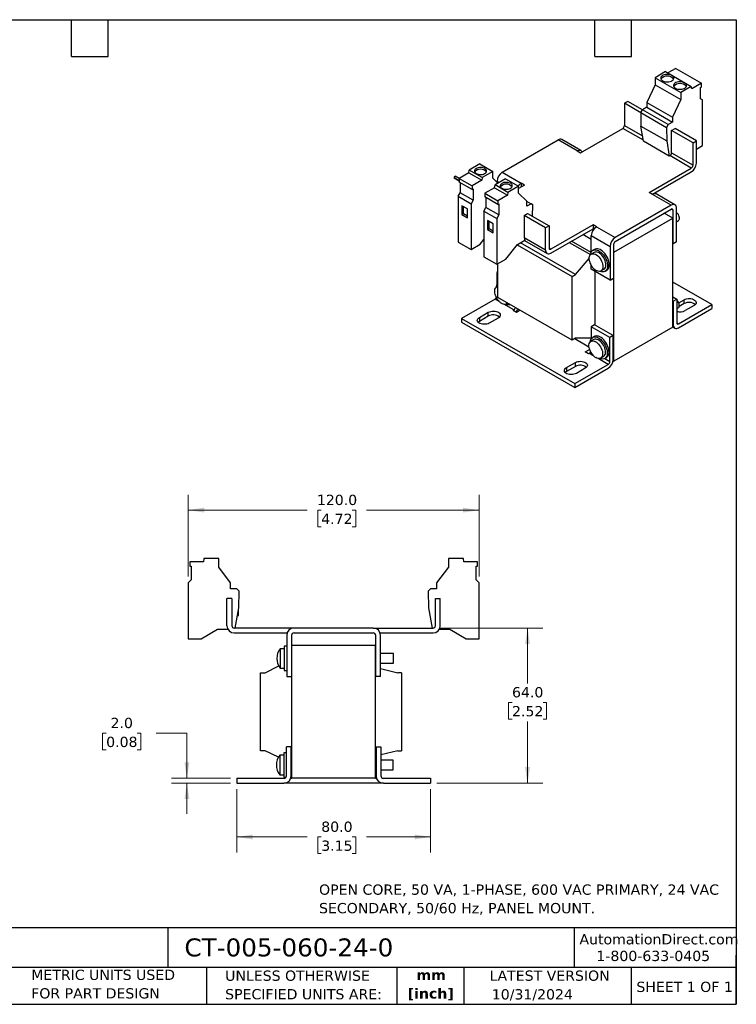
# Model space of a CAD drawing. Header units: millimetres. Extents: x 13 to 546, y 13 to 419.
# Tile 2 of 2: x 250 to 546, y 13 to 419. Entities that reach past the tile are written whole.
import ezdxf

# ---------------------------------------------------------------- set-up
doc = ezdxf.new("R2010")
doc.units = ezdxf.units.MM
doc.header["$LTSCALE"] = 2
doc.linetypes.add('SLD-Solid', pattern=[0])
doc.layers.add('TEXT', color=140, linetype='SLD-Solid', lineweight=25)
doc.styles.add('SLDTEXTSTYLE0', font='VERDANA.TTF')
doc.styles.add('SLDTEXTSTYLE1', font='VERDANAB.TTF')
doc.dimstyles.new('SLDDIMSTYLE0', dxfattribs={"dimtxt": 4.316016, "dimasz": 6.604, "dimexe": 0, "dimexo": 0.0625, "dimgap": 1.079004, "dimtad": 0, "dimtih": 1, "dimtoh": 1, "dimrnd": 1e-09, "dimzin": 4, "dimdsep": 46, "dimtxsty": 'SLDTEXTSTYLE0', "dimsah": 1, "dimcen": 0.09, "dimadec": 0, "dimazin": 1, "dimtfac": 1, "dimtofl": 0, "dimtmove": 0, "dimatfit": 3, "dimfxl": 0, "dimfrac": 2, "dimtolj": 1, "dimtzin": 12, "dimarcsym": 0})
doc.dimstyles.new('SLDDIMSTYLE2', dxfattribs={"dimtxt": 4.316016, "dimasz": 6.604, "dimexe": 0, "dimexo": 0.0625, "dimgap": 1.079004, "dimtad": 0, "dimtih": 1, "dimtoh": 1, "dimrnd": 1e-09, "dimzin": 4, "dimdsep": 46, "dimtxsty": 'SLDTEXTSTYLE0', "dimsah": 1, "dimcen": 0.09, "dimadec": 0, "dimazin": 1, "dimtfac": 1, "dimtmove": 0, "dimatfit": 0, "dimfxl": 0, "dimfrac": 2, "dimtolj": 1, "dimtzin": 12, "dimarcsym": 0})

# ---------------------------------------------------------------- blocks, each defined once
blk = doc.blocks.new('_D_2')
at = {"color": 7, "linetype": 'SLD-Solid', "lineweight": 0}
for p, q in [((339.98, 101.44), (339.98, 75.42)), ((419.98, 101.44), (419.98, 75.42)), ((339.98, 81.77), (369.01, 81.77)), ((374.86, 81.77), (373.41, 81.77)), ((373.41, 81.77), (373.41, 74.92)), ((387.68, 81.77), (389.13, 81.77)), ((389.13, 81.77), (389.13, 74.92)), ((419.98, 81.77), (393.53, 81.77)), ((373.41, 74.92), (374.86, 74.92)), ((389.13, 74.92), (387.68, 74.92))]:
    blk.add_line(p, q, dxfattribs=at)
at = {"color": 7, "linetype": 'SLD-Solid', "lineweight": 18}
for points in [[(339.98, 81.77), (346.58, 80.76), (346.58, 82.79)], [(419.98, 81.77), (413.38, 82.79), (413.38, 80.76)]]:
    blk.add_solid(points, dxfattribs=at)
at = {"color": 7, "linetype": 'SLD-Solid', "lineweight": 18, "char_height": 4.233, "attachment_point": 1, "style": 'SLDTEXTSTYLE0'}
for s, insert in [('80.0', (374.86, 88.12)), ('3.15', (374.86, 80.29))]:
    blk.add_mtext(s, dxfattribs=dict(at, insert=insert))
blk = doc.blocks.new('_D_3')
at = {"color": 7, "linetype": 'SLD-Solid', "lineweight": 0}
for p, q in [((286.13, 124.62), (284.68, 124.62)), ((284.68, 124.62), (284.68, 117.76)), ((298.96, 124.62), (300.41, 124.62)), ((300.41, 124.62), (300.41, 117.76)), ((306.74, 124.62), (319.44, 124.62)), ((319.44, 124.62), (319.44, 105.98)), ((284.68, 117.76), (286.13, 117.76)), ((300.41, 117.76), (298.96, 117.76)), ((337.44, 105.98), (313.09, 105.98)), ((337.44, 103.98), (313.09, 103.98)), ((319.44, 103.98), (319.44, 91.28))]:
    blk.add_line(p, q, dxfattribs=at)
at = {"color": 7, "linetype": 'SLD-Solid', "lineweight": 18}
for points in [[(319.44, 105.98), (320.46, 112.58), (318.42, 112.58)], [(319.44, 103.98), (318.42, 97.38), (320.46, 97.38)]]:
    blk.add_solid(points, dxfattribs=at)
at = {"color": 7, "linetype": 'SLD-Solid', "lineweight": 18, "char_height": 4.233, "attachment_point": 1, "style": 'SLDTEXTSTYLE0'}
for s, insert in [('2.0', (287.93, 130.96)), ('0.08', (286.13, 123.13))]:
    blk.add_mtext(s, dxfattribs=dict(at, insert=insert))
blk = doc.blocks.new('_D_4')
at = {"color": 7, "linetype": 'SLD-Solid', "lineweight": 0}
for p, q in [((423.52, 167.98), (466.33, 167.98)), ((459.98, 167.98), (459.98, 145.11)), ((453.57, 137.29), (452.12, 137.29)), ((452.12, 137.29), (452.12, 130.43)), ((466.39, 137.29), (467.84, 137.29)), ((467.84, 137.29), (467.84, 130.43)), ((452.12, 130.43), (453.57, 130.43)), ((467.84, 130.43), (466.39, 130.43)), ((459.98, 103.98), (459.98, 129.46)), ((422.52, 103.98), (466.33, 103.98))]:
    blk.add_line(p, q, dxfattribs=at)
at = {"color": 7, "linetype": 'SLD-Solid', "lineweight": 18}
for points in [[(459.98, 167.98), (458.96, 161.38), (461, 161.38)], [(459.98, 103.98), (461, 110.58), (458.96, 110.58)]]:
    blk.add_solid(points, dxfattribs=at)
at = {"color": 7, "linetype": 'SLD-Solid', "lineweight": 18, "char_height": 4.233, "attachment_point": 1, "style": 'SLDTEXTSTYLE0'}
for s, insert in [('64.0', (453.57, 143.63)), ('2.52', (453.57, 135.81))]:
    blk.add_mtext(s, dxfattribs=dict(at, insert=insert))
blk = doc.blocks.new('_D_5')
at = {"color": 7, "linetype": 'SLD-Solid', "lineweight": 0}
for p, q in [((319.98, 189.21), (319.98, 223.03)), ((439.98, 189.21), (439.98, 223.03)), ((319.98, 216.68), (369.01, 216.68)), ((374.86, 216.68), (373.41, 216.68)), ((373.41, 216.68), (373.41, 209.82)), ((387.68, 216.68), (389.13, 216.68)), ((389.13, 216.68), (389.13, 209.82)), ((439.98, 216.68), (393.53, 216.68)), ((373.41, 209.82), (374.86, 209.82)), ((389.13, 209.82), (387.68, 209.82))]:
    blk.add_line(p, q, dxfattribs=at)
at = {"color": 7, "linetype": 'SLD-Solid', "lineweight": 18}
for points in [[(319.98, 216.68), (326.58, 215.67), (326.58, 217.7)], [(439.98, 216.68), (433.38, 217.7), (433.38, 215.67)]]:
    blk.add_solid(points, dxfattribs=at)
at = {"color": 7, "linetype": 'SLD-Solid', "lineweight": 18, "char_height": 4.233, "attachment_point": 1, "style": 'SLDTEXTSTYLE0'}
for s, insert in [('120.0', (373.06, 223.02)), ('4.72', (374.86, 215.2))]:
    blk.add_mtext(s, dxfattribs=dict(at, insert=insert))

msp = doc.modelspace()

# ---------------------------------------------------------------- linework, layer by layer
for p, q in [((521.096, 398.994), (517.861, 397.127)), ((521.096, 398.994), (531.703, 392.871)), ((516.941, 397.657), (512.578, 395.138)), ((512.578, 395.138), (512.578, 392.281)), ((512.578, 395.138), (523.185, 389.015)), ((516.941, 397.657), (527.548, 391.534)), ((512.578, 392.281), (509.149, 384.949)), ((512.578, 392.281), (523.185, 386.158)), ((527.548, 391.534), (523.185, 389.015)), ((527.71, 390.566), (527.548, 391.534)), ((531.703, 392.871), (527.71, 390.566)), ((531.281, 391.114), (531.703, 391.357)), ((531.281, 386.493), (531.281, 391.114)), ((531.703, 391.357), (531.703, 392.871)), ((523.185, 386.158), (519.755, 378.826)), ((523.185, 389.015), (523.185, 386.158)), ((532.13, 386.003), (531.281, 386.493)), ((501.37, 385.401), (499.956, 384.584)), ((506.686, 380.699), (499.956, 384.584)), ((499.956, 384.584), (499.956, 375.439)), ((507.381, 381.931), (501.37, 385.401)), ((509.149, 382.952), (507.381, 381.931)), ((509.149, 384.949), (519.755, 378.826)), ((509.149, 384.949), (509.149, 382.952)), ((509.149, 382.952), (519.755, 376.829)), ((532.13, 367.14), (532.13, 386.003)), ((506.686, 380.728), (507.381, 381.931)), ((506.686, 380.728), (517.292, 374.605)), ((506.686, 380.728), (506.771, 375.157)), ((517.987, 375.808), (507.381, 381.931)), ((519.755, 378.826), (519.755, 376.829)), ((481.819, 364.152), (499.249, 374.214)), ((507.75, 369.306), (499.249, 374.214)), ((499.956, 375.439), (507.448, 371.114)), ((506.771, 375.157), (517.377, 369.034)), ((507.81, 368.951), (506.771, 375.157)), ((517.987, 375.808), (517.292, 374.605)), ((517.292, 374.605), (517.377, 369.034)), ((519.755, 376.829), (517.987, 375.808)), ((519.402, 373.359), (520.816, 374.175)), ((529.655, 369.072), (520.816, 374.175)), ((519.402, 364.213), (519.402, 373.359)), ((528.24, 368.256), (519.402, 373.359)), ((449.504, 356.11), (472.627, 369.459)), ((480.405, 364.968), (472.627, 369.459)), ((481.905, 365.117), (474.126, 369.607)), ((518.417, 362.828), (507.81, 368.951)), ((517.377, 369.034), (518.417, 362.828)), ((528.24, 368.256), (529.655, 369.072)), ((528.24, 359.111), (528.24, 368.256)), ((529.655, 359.927), (529.655, 369.072)), ((529.655, 365.712), (532.13, 367.14)), ((480.405, 364.968), (481.819, 364.152)), ((518.417, 362.828), (518.695, 362.989)), ((527.533, 357.886), (518.695, 362.989)), ((519.402, 364.213), (528.24, 359.111)), ((440.312, 359.543), (435.948, 357.024)), ((440.312, 359.543), (445.615, 356.482)), ((510.103, 347.824), (527.533, 357.886)), ((429.75, 353.775), (430.15, 354.468)), ((429.75, 353.775), (431.794, 352.595)), ((431.794, 352.596), (429.75, 353.775)), ((431.794, 353.519), (430.15, 354.468)), ((435.786, 355.869), (431.794, 353.564)), ((435.786, 355.869), (435.948, 357.024)), ((435.786, 355.869), (441.09, 352.808)), ((441.252, 353.963), (435.948, 357.024)), ((441.252, 353.963), (441.09, 352.808)), ((445.615, 356.482), (441.252, 353.963)), ((445.615, 353.624), (445.615, 356.482)), ((447.707, 351.566), (445.615, 353.624)), ((449.504, 356.11), (457.282, 351.62)), ((511.549, 347.025), (527.533, 356.253)), ((431.794, 353.564), (431.794, 352.05)), ((431.794, 353.564), (437.097, 350.503)), ((437.097, 348.989), (431.794, 352.05)), ((432.215, 351.807), (432.215, 347.672)), ((441.09, 352.808), (437.097, 350.503)), ((437.097, 350.503), (437.097, 348.989)), ((446.393, 349.746), (442.4, 347.441)), ((446.393, 349.746), (446.555, 350.901)), ((446.393, 349.746), (451.696, 346.684)), ((450.918, 353.42), (446.555, 350.901)), ((451.858, 347.84), (446.555, 350.901)), ((447.383, 351.885), (447.383, 352.436)), ((447.383, 352.436), (448.298, 351.908)), ((450.918, 353.42), (456.222, 350.358)), ((456.222, 350.358), (451.858, 347.84)), ((458.696, 350.804), (456.222, 349.375)), ((456.222, 347.501), (456.222, 350.358)), ((458.696, 350.804), (457.282, 351.62)), ((457.282, 351.62), (457.282, 349.987)), ((431.367, 346.203), (432.215, 347.672)), ((431.367, 346.203), (436.67, 343.141)), ((431.367, 346.203), (431.367, 327.341)), ((437.519, 344.611), (432.215, 347.672)), ((437.097, 348.989), (437.519, 349.232)), ((437.519, 349.232), (437.519, 344.611)), ((442.4, 347.441), (442.4, 345.927)), ((442.4, 347.441), (447.704, 344.38)), ((447.704, 342.866), (442.4, 345.927)), ((442.822, 345.684), (442.822, 341.549)), ((451.696, 346.684), (447.704, 344.38)), ((451.858, 347.84), (451.696, 346.684)), ((459.651, 344.128), (456.222, 347.501)), ((511.517, 347.007), (510.103, 347.824)), ((519.296, 342.517), (511.517, 347.007)), ((520.795, 342.666), (513.017, 347.156)), ((435.185, 340.988), (432.852, 342.335)), ((432.852, 342.335), (432.852, 338.661)), ((433.559, 339.069), (433.559, 341.927)), ((437.519, 344.611), (436.67, 343.141)), ((436.67, 343.141), (436.67, 324.279)), ((441.973, 340.08), (442.822, 341.549)), ((448.125, 338.488), (442.822, 341.549)), ((447.704, 344.38), (447.704, 342.866)), ((447.704, 342.866), (448.125, 343.109)), ((448.125, 343.109), (448.125, 338.488)), ((459.543, 344.235), (461.419, 343.152)), ((459.651, 342.132), (459.651, 344.128)), ((461.419, 343.152), (459.651, 342.132)), ((462.114, 342.751), (461.419, 343.152)), ((462.041, 337.894), (462.114, 342.751)), ((519.296, 342.517), (496.173, 329.169)), ((432.852, 338.661), (433.559, 339.069)), ((432.852, 338.661), (435.185, 337.314)), ((433.559, 339.069), (435.185, 338.13)), ((435.185, 337.314), (435.185, 340.988)), ((441.973, 340.08), (447.277, 337.018)), ((441.973, 340.08), (441.973, 321.217)), ((448.125, 338.488), (447.277, 337.018)), ((458.59, 338.253), (460.005, 339.069)), ((458.59, 338.253), (458.59, 329.108)), ((467.429, 333.15), (458.59, 338.253)), ((460.005, 339.069), (468.843, 333.967)), ((496.173, 327.536), (519.296, 340.884)), ((519.932, 337.169), (516.396, 339.21)), ((520.003, 340.476), (519.295, 340.884)), ((520.003, 326.595), (520.003, 340.476)), ((521.417, 327.411), (521.417, 341.292)), ((445.792, 334.865), (443.458, 336.212)), ((443.458, 336.212), (443.458, 332.538)), ((444.165, 332.946), (444.165, 335.804)), ((445.792, 331.191), (445.792, 334.865)), ((447.277, 337.018), (447.277, 318.156)), ((468.843, 333.967), (467.429, 333.15)), ((468.843, 333.967), (468.843, 324.822)), ((486.981, 334.476), (469.551, 324.413)), ((486.981, 334.476), (486.981, 332.842)), ((488.395, 333.659), (486.981, 334.476)), ((488.395, 333.659), (496.173, 329.169)), ((495.537, 323.086), (519.932, 337.169)), ((519.932, 292.258), (519.932, 337.169)), ((521.417, 335.716), (522.275, 336.212)), ((443.458, 332.538), (444.165, 332.946)), ((443.458, 332.538), (445.792, 331.191)), ((444.165, 332.946), (445.792, 332.007)), ((467.429, 324.005), (467.429, 333.15)), ((469.551, 322.78), (486.981, 332.842)), ((486.274, 328.433), (482.808, 330.434)), ((486.274, 329.985), (494.052, 325.495)), ((486.274, 323.191), (486.274, 329.985)), ((486.981, 332.842), (487.291, 332.664)), ((431.367, 327.341), (436.67, 324.279)), ((436.67, 324.279), (440.418, 326.442)), ((440.418, 326.442), (441.973, 328.378)), ((451.024, 320.319), (455.818, 326.283)), ((455.736, 326.18), (478.336, 313.133)), ((455.818, 326.283), (458.875, 328.047)), ((479.751, 313.95), (457.103, 327.024)), ((467.429, 324.005), (458.59, 329.108)), ((458.772, 327.988), (468.051, 322.632)), ((477.203, 327.198), (485.952, 322.147)), ((486.185, 323.013), (478.069, 327.698)), ((494.052, 325.495), (494.052, 311.613)), ((495.466, 326.311), (495.466, 312.43)), ((519.932, 326.635), (520.003, 326.595)), ((521.417, 327.411), (520.003, 326.595)), ((441.973, 321.217), (447.277, 318.156)), ((468.843, 324.822), (469.551, 324.413)), ((487.456, 323.039), (486.237, 322.335)), ((487.663, 324.313), (486.956, 323.905)), ((495.537, 323.086), (495.466, 323.127)), ((495.537, 278.175), (495.537, 323.086)), ((447.277, 318.156), (451.024, 320.319)), ((447.754, 304.496), (447.754, 318.431)), ((479.751, 313.95), (485.409, 320.475)), ((486.274, 316.104), (486.274, 317.665)), ((447.754, 315.089), (447.277, 314.813)), ((447.754, 314.538), (447.277, 314.813)), ((447.277, 314.813), (447.277, 309.652)), ((478.336, 313.133), (479.751, 313.95)), ((478.336, 286.841), (478.336, 313.133)), ((494.052, 311.613), (486.274, 316.104)), ((487.759, 315.246), (487.759, 293.076)), ((490.237, 315.407), (491.455, 316.11)), ((491.955, 315.244), (492.663, 315.652)), ((447.754, 309.093), (447.24, 308.796)), ((494.052, 311.613), (495.466, 312.43)), ((536.019, 301.545), (519.932, 310.831)), ((446.57, 303.79), (432.781, 295.83)), ((448.308, 302.786), (446.57, 303.79)), ((478.336, 286.841), (447.754, 304.496)), ((454.348, 299.3), (450.172, 301.711)), ((451.24, 301.868), (451.773, 302.176)), ((519.932, 304.71), (521.523, 303.792)), ((519.932, 303.077), (520.109, 302.975)), ((520.109, 302.975), (521.523, 303.792)), ((520.109, 302.975), (520.109, 293.177)), ((521.523, 303.792), (521.523, 293.993)), ((522.23, 293.585), (536.019, 301.545)), ((522.331, 302.215), (524.599, 303.525)), ((524.599, 301.892), (522.521, 300.692)), ((524.599, 301.892), (524.599, 303.525)), ((528.7, 301.157), (525.023, 299.034)), ((536.019, 301.545), (536.019, 299.912)), ((440.1, 296.218), (443.777, 298.34)), ((443.777, 296.707), (440.1, 294.585)), ((443.777, 296.707), (443.777, 298.34)), ((453.994, 299.096), (454.348, 299.3)), ((455.408, 298.279), (453.994, 299.096)), ((456.965, 299.178), (455.408, 298.279)), ((521.523, 299.849), (522.169, 300.222)), ((522.23, 291.952), (536.019, 299.912)), ((432.781, 295.83), (479.45, 268.889)), ((432.781, 295.83), (432.781, 294.197)), ((432.781, 294.197), (479.45, 267.255)), ((440.1, 296.218), (440.1, 294.585)), ((447.878, 295.973), (444.201, 293.85)), ((487.582, 293.178), (486.168, 292.362)), ((495.36, 288.688), (487.582, 293.178)), ((520.109, 293.177), (519.932, 293.279)), ((521.523, 293.993), (522.23, 293.585)), ((493.946, 287.872), (486.168, 292.362)), ((486.168, 292.362), (486.168, 287.201)), ((495.36, 288.688), (493.946, 287.872)), ((495.36, 278.89), (495.36, 288.688)), ((519.932, 292.258), (495.537, 278.175)), ((519.932, 292.264), (520.73, 291.803)), ((479.751, 287.657), (478.336, 286.841)), ((479.431, 287.473), (485.327, 284.069)), ((486.168, 287.666), (479.751, 287.657)), ((487.35, 287.049), (486.131, 286.345)), ((487.557, 288.323), (486.85, 287.915)), ((493.946, 278.073), (493.946, 287.872)), ((483.693, 281.951), (485.561, 283.03)), ((485.107, 281.135), (483.693, 281.951)), ((485.46, 281.339), (485.107, 281.135)), ((487.199, 280.335), (485.46, 281.339)), ((476.021, 275.481), (479.698, 277.604)), ((479.45, 268.889), (493.239, 276.848)), ((479.698, 275.971), (479.698, 277.604)), ((493.239, 276.848), (489.062, 279.259)), ((490.131, 279.417), (491.349, 280.12)), ((491.849, 279.254), (492.556, 279.663)), ((491.875, 279.269), (493.946, 278.073)), ((495.306, 278.308), (495.537, 278.175)), ((479.698, 275.971), (476.021, 273.848)), ((476.021, 275.481), (476.021, 273.848)), ((479.45, 267.255), (493.239, 275.215)), ((483.799, 275.236), (480.122, 273.113)), ((479.45, 268.889), (479.45, 267.255)), ((320.584, 195.382), (320.584, 193.528)), ((326.231, 195.382), (320.584, 195.382)), ((326.46, 196.682), (326.231, 195.382)), ((332.631, 196.682), (326.46, 196.682)), ((332.631, 193.182), (332.631, 196.682)), ((427.331, 196.682), (427.331, 193.182)), ((433.501, 196.682), (427.331, 196.682)), ((433.731, 195.382), (433.501, 196.682)), ((439.377, 195.382), (433.731, 195.382)), ((439.377, 193.528), (439.377, 195.382)), ((320.584, 193.528), (321.181, 193.528)), ((321.181, 193.528), (321.181, 187.868)), ((337.481, 186.627), (332.631, 193.182)), ((427.331, 193.182), (422.481, 186.627)), ((438.781, 193.528), (439.377, 193.528)), ((438.781, 187.868), (438.781, 193.528)), ((321.181, 187.868), (319.981, 186.668)), ((439.981, 186.668), (438.781, 187.868)), ((319.981, 186.668), (319.981, 163.568)), ((337.481, 184.182), (337.481, 186.627)), ((339.981, 184.182), (337.481, 184.182)), ((340.964, 183.199), (339.981, 184.182)), ((340.843, 176.316), (340.964, 183.199)), ((419.981, 184.182), (418.998, 183.199)), ((418.998, 183.199), (419.118, 176.316)), ((422.481, 184.182), (419.981, 184.182)), ((422.481, 186.627), (422.481, 184.182)), ((439.981, 163.568), (439.981, 186.668)), ((335.981, 168.982), (335.981, 180.182)), ((337.981, 180.182), (335.981, 180.182)), ((337.981, 180.182), (337.981, 168.982)), ((421.981, 168.982), (421.981, 180.182)), ((421.981, 180.182), (423.981, 180.182)), ((423.981, 168.982), (423.981, 180.182)), ((339.374, 167.982), (340.843, 176.316)), ((340.681, 173.182), (340.681, 175.394)), ((419.118, 176.316), (420.588, 167.982)), ((340.291, 173.182), (340.681, 173.182)), ((325.281, 163.568), (332.06, 167.482)), ((332.06, 167.482), (336.383, 167.482)), ((363.631, 167.982), (338.981, 167.982)), ((396.331, 167.982), (363.631, 167.982)), ((396.331, 167.982), (420.981, 167.982)), ((423.579, 167.482), (427.902, 167.482)), ((427.902, 167.482), (434.681, 163.568)), ((319.981, 163.568), (325.281, 163.568)), ((338.981, 165.982), (360.802, 165.982)), ((360.631, 164.982), (360.631, 147.982)), ((362.631, 164.982), (362.631, 147.982)), ((363.631, 165.982), (396.331, 165.982)), ((397.331, 147.982), (397.331, 164.982)), ((399.159, 165.982), (420.981, 165.982)), ((399.331, 147.982), (399.331, 164.982)), ((434.681, 163.568), (439.981, 163.568)), ((359.631, 159.482), (357.907, 159.482)), ((357.907, 159.482), (357.907, 151.482)), ((360.631, 160.482), (359.631, 160.482)), ((359.631, 160.482), (359.631, 150.482)), ((362.731, 160.982), (397.231, 160.982)), ((362.731, 105.981), (362.731, 160.982)), ((397.231, 105.981), (397.231, 160.982)), ((362.731, 157.732), (362.631, 157.732)), ((397.331, 157.482), (397.231, 157.482)), ((404.631, 157.482), (399.331, 157.482)), ((404.631, 153.482), (404.631, 157.482)), ((351.781, 149.581), (357.335, 152.351)), ((357.907, 151.482), (359.631, 151.482)), ((359.631, 150.482), (360.631, 150.482)), ((362.631, 153.232), (362.731, 153.232)), ((397.231, 153.482), (397.331, 153.482)), ((399.331, 153.482), (404.631, 153.482)), ((399.331, 151.295), (406.481, 149.581)), ((349.781, 117.381), (349.781, 149.581)), ((349.781, 149.581), (351.781, 149.581)), ((360.631, 147.982), (362.631, 147.982)), ((362.731, 149.581), (362.631, 149.581)), ((397.331, 149.581), (397.231, 149.581)), ((399.331, 147.982), (397.331, 147.982)), ((407.981, 149.581), (406.481, 149.581)), ((407.981, 149.581), (407.981, 117.381)), ((360.481, 106.981), (360.481, 118.981)), ((362.481, 118.981), (360.481, 118.981)), ((362.481, 106.981), (362.481, 118.981)), ((397.481, 118.981), (397.481, 106.981)), ((397.481, 118.981), (399.481, 118.981)), ((399.481, 118.981), (399.481, 106.981)), ((351.781, 117.381), (349.781, 117.381)), ((357.217, 114.67), (351.781, 117.381)), ((359.481, 115.481), (357.757, 115.481)), ((357.757, 115.481), (357.757, 107.481)), ((360.481, 116.481), (359.481, 116.481)), ((359.481, 116.481), (359.481, 106.481)), ((362.631, 117.381), (362.731, 117.381)), ((362.631, 117.381), (362.631, 113.731)), ((397.231, 117.381), (397.331, 117.381)), ((397.331, 114.281), (397.331, 117.381)), ((397.331, 114.281), (397.481, 114.281)), ((406.481, 117.381), (399.481, 115.703)), ((406.481, 117.381), (407.981, 117.381)), ((362.731, 113.731), (362.481, 113.731)), ((397.481, 113.481), (397.231, 113.481)), ((404.481, 113.481), (399.481, 113.481)), ((404.481, 109.481), (404.481, 113.481)), ((339.981, 105.981), (359.481, 105.981)), ((339.981, 105.981), (339.981, 103.981)), ((357.757, 107.481), (359.481, 107.481)), ((359.481, 106.481), (360.347, 106.481)), ((362.309, 105.981), (362.731, 105.981)), ((362.481, 109.231), (362.731, 109.231)), ((397.231, 105.981), (362.731, 105.981)), ((397.231, 109.481), (397.481, 109.481)), ((397.231, 105.981), (397.652, 105.981)), ((399.481, 109.481), (404.481, 109.481)), ((400.481, 105.981), (419.981, 105.981)), ((419.981, 105.981), (419.981, 103.981)), ((339.981, 103.981), (359.481, 103.981)), ((400.481, 103.981), (359.481, 103.981)), ((400.481, 103.981), (419.981, 103.981))]:
    msp.add_line(p, q)
at = {"flags": 128}
for points in [[(515.689, 393.873), (516.128, 393.668), (516.631, 393.52), (517.176, 393.436), (517.74, 393.419), (518.297, 393.47), (518.824, 393.586), (519.298, 393.764), (519.697, 393.994), (520.004, 394.268), (520.206, 394.572), (520.295, 394.894), (520.265, 395.219), (520.119, 395.534), (519.863, 395.824), (519.508, 396.077), (519.069, 396.282), (518.566, 396.43), (518.021, 396.515), (517.457, 396.532), (516.9, 396.481), (516.373, 396.364), (515.899, 396.187), (515.5, 395.956), (515.193, 395.683), (514.99, 395.379), (514.902, 395.057), (514.932, 394.731), (515.078, 394.417), (515.334, 394.126), (515.689, 393.873)], [(520.993, 390.812), (521.431, 390.606), (521.934, 390.459), (522.479, 390.374), (523.043, 390.357), (523.601, 390.408), (524.128, 390.525), (524.601, 390.702), (525, 390.933), (525.308, 391.206), (525.51, 391.51), (525.598, 391.832), (525.569, 392.157), (525.422, 392.472), (525.166, 392.763), (524.811, 393.016), (524.372, 393.221), (523.869, 393.369), (523.324, 393.453), (522.76, 393.47), (522.203, 393.419), (521.676, 393.302), (521.203, 393.125), (520.803, 392.895), (520.496, 392.621), (520.294, 392.317), (520.205, 391.995), (520.235, 391.67), (520.381, 391.355), (520.637, 391.065), (520.993, 390.812)], [(480.405, 364.968), (480.819, 365.16), (481.216, 365.251), (481.583, 365.236), (481.905, 365.117), (482.168, 364.898), (482.365, 364.588), (482.405, 364.49)], [(438.827, 355.624), (439.248, 355.429), (439.732, 355.29), (440.257, 355.215), (440.797, 355.206), (441.328, 355.265), (441.825, 355.389), (442.264, 355.571), (442.625, 355.803), (442.891, 356.075), (443.05, 356.373), (443.094, 356.684), (443.021, 356.993), (442.834, 357.286), (442.543, 357.549), (442.161, 357.77), (441.705, 357.938), (441.198, 358.045), (440.662, 358.088), (440.123, 358.062), (439.607, 357.971), (439.136, 357.817), (438.734, 357.609), (438.418, 357.355), (438.205, 357.068), (438.103, 356.762), (438.117, 356.45), (438.248, 356.147), (438.488, 355.868), (438.827, 355.624)], [(449.433, 349.501), (449.855, 349.306), (450.339, 349.167), (450.864, 349.092), (451.404, 349.083), (451.935, 349.142), (452.432, 349.265), (452.871, 349.448), (453.232, 349.68), (453.498, 349.951), (453.656, 350.25), (453.7, 350.561), (453.627, 350.87), (453.441, 351.163), (453.15, 351.426), (452.767, 351.647), (452.312, 351.815), (451.805, 351.922), (451.269, 351.964), (450.73, 351.939), (450.213, 351.848), (449.743, 351.694), (449.34, 351.486), (449.025, 351.232), (448.811, 350.945), (448.709, 350.639), (448.724, 350.327), (448.855, 350.024), (449.095, 349.744), (449.433, 349.501)], [(522.275, 336.212), (522.439, 336.344), (522.598, 336.601), (522.679, 336.936), (522.679, 337.33), (522.598, 337.759), (522.439, 338.199), (522.213, 338.625), (521.933, 339.01), (521.614, 339.334), (521.417, 339.487)], [(485.609, 319.182), (485.472, 319.779), (485.411, 320.364), (485.431, 320.905), (485.533, 321.389), (485.711, 321.799), (485.963, 322.126), (486.28, 322.359), (486.653, 322.491), (487.072, 322.52), (487.524, 322.443), (487.997, 322.264), (488.477, 321.987), (488.95, 321.62), (489.402, 321.175), (489.821, 320.663), (490.194, 320.099), (490.511, 319.5), (490.763, 318.883), (490.941, 318.266), (491.042, 317.666), (491.063, 317.101), (491.002, 316.587), (490.861, 316.138), (490.645, 315.768), (490.36, 315.487), (490.014, 315.304), (489.616, 315.223), (489.179, 315.247), (488.715, 315.376), (488.237, 315.605), (488.237, 315.605)], [(485.952, 322.147), (486.046, 322.624), (486.229, 323.107), (486.488, 323.507), (486.816, 323.814), (487.206, 324.023), (487.649, 324.127), (488.134, 324.124), (488.65, 324.015), (489.185, 323.801), (489.726, 323.489), (490.261, 323.085), (490.777, 322.598), (491.262, 322.041), (491.705, 321.426), (492.095, 320.767), (492.423, 320.08), (492.682, 319.382), (492.865, 318.688), (492.968, 318.015), (492.989, 317.379), (492.927, 316.793), (492.783, 316.274), (492.562, 315.831), (492.267, 315.476), (491.907, 315.217), (491.49, 315.061), (491.024, 315.01), (490.522, 315.066), (489.995, 315.228), (489.898, 315.268)], [(491.455, 316.11), (491.579, 316.191), (491.864, 316.472), (492.08, 316.842), (492.221, 317.29), (492.282, 317.804), (492.261, 318.37), (492.16, 318.97), (491.981, 319.587), (491.73, 320.204), (491.413, 320.803), (491.039, 321.366), (490.621, 321.878), (490.168, 322.324), (489.696, 322.69), (489.216, 322.967), (488.743, 323.147), (488.291, 323.223), (487.872, 323.195), (487.499, 323.062), (487.456, 323.039)], [(492.663, 315.652), (492.975, 315.884), (493.269, 316.239), (493.49, 316.682), (493.634, 317.202), (493.696, 317.787), (493.675, 318.423), (493.572, 319.096), (493.389, 319.79), (493.13, 320.489), (492.802, 321.175), (492.412, 321.834), (491.969, 322.449), (491.484, 323.006), (490.968, 323.493), (490.433, 323.897), (489.892, 324.21), (489.357, 324.423), (488.841, 324.532), (488.356, 324.535), (487.913, 324.431), (487.663, 324.313)], [(446.612, 305.643), (446.475, 306.24), (446.414, 306.825), (446.435, 307.367), (446.536, 307.85), (446.714, 308.261), (446.966, 308.587), (447.283, 308.82), (447.656, 308.953), (447.754, 308.969)], [(522.169, 300.222), (522.333, 300.354), (522.492, 300.611), (522.573, 300.946), (522.573, 301.34), (522.492, 301.77), (522.333, 302.21), (522.107, 302.635), (521.827, 303.02), (521.523, 303.331)], [(524.599, 303.525), (525.07, 303.745), (525.61, 303.904), (526.196, 303.994), (526.801, 304.013), (527.4, 303.958), (527.966, 303.833), (528.474, 303.642), (528.903, 303.394), (529.233, 303.101), (529.451, 302.774), (529.545, 302.428), (529.514, 302.079), (529.357, 301.741), (529.082, 301.429), (528.7, 301.157)], [(443.777, 298.34), (444.248, 298.561), (444.788, 298.72), (445.373, 298.81), (445.979, 298.828), (446.578, 298.774), (447.144, 298.648), (447.652, 298.458), (448.081, 298.21), (448.411, 297.917), (448.628, 297.59), (448.723, 297.244), (448.691, 296.895), (448.535, 296.557), (448.259, 296.245), (447.878, 295.973)], [(444.201, 293.85), (443.73, 293.63), (443.189, 293.471), (442.604, 293.38), (441.998, 293.362), (441.4, 293.417), (440.834, 293.542), (440.325, 293.733), (439.896, 293.98), (439.566, 294.274), (439.349, 294.601), (439.254, 294.946), (439.286, 295.296), (439.443, 295.634), (439.718, 295.946), (440.1, 296.218)], [(440.1, 294.585), (439.718, 294.313), (439.619, 294.217)], [(492.556, 279.663), (492.853, 279.88), (493.151, 280.232), (493.377, 280.672), (493.524, 281.191), (493.589, 281.776), (493.571, 282.413), (493.47, 283.088), (493.288, 283.783), (493.03, 284.484), (492.703, 285.173), (492.312, 285.835), (491.869, 286.452), (491.382, 287.012), (490.865, 287.501), (490.328, 287.907), (489.785, 288.22), (489.249, 288.434), (488.731, 288.543), (488.245, 288.545), (487.801, 288.439), (487.557, 288.323)], [(485.503, 283.192), (485.366, 283.789), (485.305, 284.374), (485.325, 284.916), (485.426, 285.399), (485.605, 285.809), (485.857, 286.136), (486.174, 286.369), (486.547, 286.501), (486.966, 286.53), (487.418, 286.453), (487.891, 286.274), (488.371, 285.997), (488.844, 285.63), (489.296, 285.185), (489.715, 284.673), (490.088, 284.109), (490.405, 283.51), (490.656, 282.894), (490.835, 282.276), (490.936, 281.676), (490.957, 281.111), (490.896, 280.597), (490.755, 280.148), (490.539, 279.778), (490.254, 279.497), (489.908, 279.314), (489.51, 279.233), (489.073, 279.258), (488.609, 279.386), (488.131, 279.615), (488.131, 279.615)], [(485.842, 286.121), (485.94, 286.634), (486.123, 287.117), (486.382, 287.517), (486.71, 287.825), (487.1, 288.033), (487.543, 288.137), (488.028, 288.134), (488.544, 288.025), (489.079, 287.812), (489.62, 287.499), (490.155, 287.095), (490.671, 286.608), (491.156, 286.051), (491.599, 285.436), (491.989, 284.777), (492.317, 284.091), (492.576, 283.392), (492.759, 282.698), (492.862, 282.025), (492.883, 281.389), (492.82, 280.804), (492.677, 280.284), (492.456, 279.841), (492.161, 279.486), (491.801, 279.228), (491.384, 279.071), (490.918, 279.02), (490.416, 279.076), (489.889, 279.238), (489.792, 279.279)], [(491.349, 280.12), (491.473, 280.201), (491.758, 280.482), (491.974, 280.852), (492.115, 281.3), (492.175, 281.815), (492.155, 282.38), (492.054, 282.98), (491.875, 283.597), (491.624, 284.214), (491.307, 284.813), (490.933, 285.376), (490.515, 285.888), (490.062, 286.334), (489.589, 286.701), (489.11, 286.977), (488.637, 287.157), (488.185, 287.233), (487.766, 287.205), (487.392, 287.072), (487.35, 287.049)], [(479.698, 277.604), (480.169, 277.824), (480.709, 277.983), (481.295, 278.073), (481.9, 278.092), (482.499, 278.037), (483.065, 277.912), (483.573, 277.721), (484.002, 277.473), (484.332, 277.18), (484.549, 276.853), (484.644, 276.507), (484.612, 276.158), (484.456, 275.82), (484.18, 275.508), (483.799, 275.236)], [(480.122, 273.113), (479.651, 272.893), (479.11, 272.734), (478.525, 272.644), (477.919, 272.625), (477.321, 272.68), (476.755, 272.806), (476.246, 272.996), (475.818, 273.244), (475.487, 273.537), (475.27, 273.864), (475.175, 274.21), (475.207, 274.559), (475.364, 274.897), (475.639, 275.209), (476.021, 275.481)], [(476.021, 273.848), (475.639, 273.576), (475.54, 273.481)]]:
    msp.add_lwpolyline(points, dxfattribs=at)
for centre, radius, start, end in [((517.598, 392.46), 3.351, 38.96036, 141.03964), ((522.902, 389.398), 3.351, 38.96036, 141.03964), ((498.421, 375.509), 1.537, 302.60548, 357.39452), ((473.505, 368.232), 1.509, 65.69288, 125.61758), ((517.866, 364.283), 1.537, 302.60548, 357.39452), ((525.049, 360.137), 4.61, 302.60548, 357.39452), ((526.705, 359.181), 1.537, 302.60548, 357.39452), ((440.595, 354.251), 3.113, 39.6286, 140.3714), ((451.988, 352.227), 4.61, 122.60548, 177.39452), ((451.201, 348.128), 3.113, 39.6286, 140.3714), ((459.474, 348.072), 4.17, 121.70356, 145.13213), ((512.396, 345.781), 1.509, 65.69288, 125.61758), ((520.124, 341.502), 1.31, 350.78596, 129.20329), ((519.572, 340.546), 0.437, 350.78596, 129.20329), ((490.879, 329.775), 4.61, 122.60548, 177.39452), ((460.43, 329.032), 1.841, 177.64879, 212.34716), ((498.657, 325.285), 4.61, 122.60548, 177.39452), ((497.001, 326.241), 1.537, 122.60548, 177.39452), ((468.722, 323.795), 1.31, 170.78596, 309.20329), ((469.275, 324.752), 0.437, 170.78596, 309.20329), ((490.754, 319.826), 4.915, 224.5449, 239.19125), ((449.348, 308.431), 2.402, 131.59814, 176.61774), ((445.762, 305.06), 1.505, 302.47103, 334.41193), ((451.757, 306.288), 4.915, 224.5449, 239.19125), ((450.354, 303.466), 1.789, 231.50205, 316.81345), ((451.981, 303.963), 2.481, 244.19142, 288.24032), ((526.613, 298.248), 4.163, 51.9054, 118.93015), ((445.79, 293.064), 4.163, 51.9054, 118.93015), ((453.511, 300.604), 1.55, 302.66645, 348.49302), ((451.45, 301.79), 5.079, 317.93636, 335.59656), ((522.954, 303.095), 4.558, 251.69912, 296.99902), ((521.402, 292.967), 1.31, 170.78596, 309.20329), ((521.954, 293.923), 0.437, 170.78596, 309.20329), ((484.652, 282.609), 1.505, 302.47103, 334.41193), ((481.711, 272.327), 4.163, 51.9054, 118.93015), ((490.648, 283.836), 4.915, 224.5449, 239.19125), ((490.754, 279.099), 4.61, 302.60548, 357.39452), ((492.411, 278.143), 1.537, 302.60548, 357.39452), ((338.981, 168.982), 3, 180, 270), ((338.981, 168.982), 1, 180, 270), ((363.631, 164.982), 3, 90, 180), ((396.331, 164.982), 3, 0, 90), ((420.981, 168.982), 1, 270, 0), ((420.981, 168.982), 3, 270, 0), ((363.631, 164.982), 1, 90, 180), ((396.331, 164.982), 1, 0, 90), ((363.031, 155.482), 6.5, 142.02013, 217.97987), ((362.881, 111.481), 6.5, 142.02013, 217.97987), ((359.481, 106.981), 1, 270, 0), ((359.481, 106.981), 3, 270, 0), ((400.481, 106.981), 3, 180, 270), ((400.481, 106.981), 1, 180, 270)]:
    msp.add_arc(centre, radius, start, end)
for points in [[(485.624, 319.172), (485.655, 319.057), (485.754, 318.674), (486.029, 318.056), (486.448, 317.333), (486.864, 316.773), (487.162, 316.482), (487.258, 316.388)], [(446.628, 305.634), (446.658, 305.518), (446.757, 305.136), (447.032, 304.517), (447.451, 303.795), (447.867, 303.234), (448.165, 302.943), (448.261, 302.849)], [(485.518, 283.182), (485.548, 283.067), (485.648, 282.685), (485.923, 282.066), (486.342, 281.344), (486.758, 280.783), (487.056, 280.492), (487.152, 280.398)]]:
    msp.add_open_spline(points, degree=3, knots=[0, 0, 0, 0, 0.109452, 0.3626041, 0.6179705, 0.8764395, 1, 1, 1, 1])
at = {"layer": 'TEXT'}
for p, q in [((12.7, 419.1), (546.1, 419.1)), ((271.78, 403.86), (271.78, 419.1)), ((287.02, 403.86), (287.02, 419.1)), ((487.68, 403.86), (487.68, 419.1)), ((502.92, 403.86), (502.92, 419.1)), ((546.1, 419.1), (546.1, 12.7)), ((271.78, 403.86), (287.02, 403.86)), ((487.68, 403.86), (502.92, 403.86)), ((546.1, 44.252), (12.7, 44.252)), ((311.518, 44.252), (311.518, 27.94)), ((479.151, 44.252), (479.151, 27.94)), ((546.1, 12.7), (546.1, 33.02)), ((546.1, 27.94), (12.7, 27.94)), ((327.56, 27.94), (327.56, 12.7)), ((406.049, 27.94), (406.049, 12.7)), ((433.624, 27.94), (433.624, 12.7)), ((502.697, 27.94), (502.697, 12.7)), ((12.7, 12.7), (546.1, 12.7))]:
    msp.add_line(p, q, dxfattribs=at)

# ---------------------------------------------------------------- texts
at = {"color": 7, "linetype": 'Continuous', "lineweight": 0, "char_height": 4.23333, "attachment_point": 1, "style": 'SLDTEXTSTYLE0'}
for s, insert in [('OPEN CORE, 50 VA, 1-PHASE, 600 VAC PRIMARY, 24 VAC ', (373.96, 62.162)), ('SECONDARY, 50/60 Hz, PANEL MOUNT.', (373.96, 54.518))]:
    msp.add_mtext(s, dxfattribs=dict(at, insert=insert))
at = {"color": 179, "linetype": 'SLD-Solid', "lineweight": 18, "char_height": 4.23333, "attachment_point": 1, "style": 'SLDTEXTSTYLE0'}
for s, insert in [('AutomationDirect.com', (481.39, 41.673)), ('1-800-633-0405', (488.383, 34.794))]:
    msp.add_mtext(s, dxfattribs=dict(at, insert=insert))
at = {"layer": 'TEXT'}
for s, insert, char_height, attachment_point, style in [('CT-005-060-24-0', (318.415, 39.889), 7.40833, 1, 'SLDTEXTSTYLE0'), ('METRIC UNITS USED ', (255.209, 26.992), 4.23333, 1, 'SLDTEXTSTYLE0'), ('UNLESS OTHERWISE ', (335.216, 26.642), 4.23333, 1, 'SLDTEXTSTYLE0'), ('mm', (420.198, 26.958), 4.2333, 2, 'SLDTEXTSTYLE1'), ('LATEST VERSION', (469.104, 26.648), 4.23333, 2, 'SLDTEXTSTYLE0'), ('SHEET 1 OF 1', (504.883, 22.023), 4.23333, 1, 'SLDTEXTSTYLE0'), ('FOR PART DESIGN', (255.209, 19.347), 4.23333, 1, 'SLDTEXTSTYLE0'), ('SPECIFIED UNITS ARE:', (335.216, 18.998), 4.23333, 1, 'SLDTEXTSTYLE0'), ('[inch]', (420.03, 19.314), 4.2333, 2, 'SLDTEXTSTYLE1'), ('10/31/2024', (445.226, 18.937), 4.2333, 1, 'SLDTEXTSTYLE0')]:
    msp.add_mtext(s, dxfattribs=dict(at, insert=insert, char_height=char_height, attachment_point=attachment_point, style=style))

# ---------------------------------------------------------------- dimensions: what is measured, and where the dimension line sits
at = {"color": 7, "linetype": 'SLD-Solid', "lineweight": 18}
for base, p1, p2, picture, middle in [((319.981, 216.682), (439.981, 186.668), (319.981, 186.668), '_D_5', (381.27, 216.682)), ((339.981, 81.775), (419.981, 103.981), (339.981, 103.981), '_D_2', (381.27, 81.775))]:
    dim = msp.add_linear_dim(base=base, p1=p1, p2=p2, dimstyle='SLDDIMSTYLE0', dxfattribs=at)
    dim.commit()
    dim.dimension.update_dxf_attribs({"geometry": picture, "text_midpoint": middle, "dimtype": 160})
for base, p1, p2, dimstyle, picture, middle in [((459.981, 167.982), (419.981, 103.981), (420.981, 167.982), 'SLDDIMSTYLE0', '_D_4', (459.981, 137.289)), ((319.441, 103.981), (339.981, 105.981), (339.981, 103.981), 'SLDDIMSTYLE2', '_D_3', (319.441, 124.616))]:
    dim = msp.add_linear_dim(base=base, p1=p1, p2=p2, angle=90, dimstyle=dimstyle, dxfattribs=at)
    dim.commit()
    dim.dimension.update_dxf_attribs({"geometry": picture, "text_midpoint": middle, "dimtype": 160})

doc.saveas('drawing.dxf')
